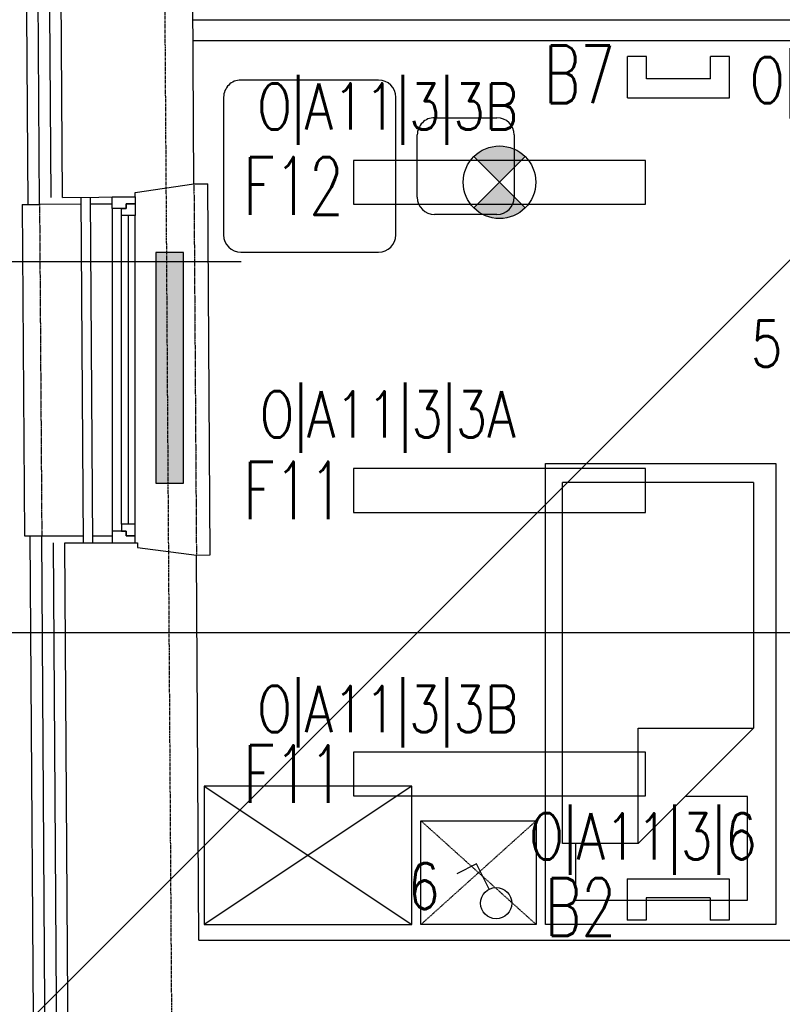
# Model space of a CAD drawing. Header units: inches. Extents: x -281236 to -70395, y 38777 to 102341.
# Tile 151 of 244: x -142802 to -142471, y 59060 to 59487. Entities that reach past the tile are written whole.
import ezdxf
from ezdxf.enums import TextEntityAlignment as Align

# ---------------------------------------------------------------- set-up
doc = ezdxf.new("R2010")
doc.units = ezdxf.units.IN
doc.header["$MEASUREMENT"] = 0
for name, pattern in [('CENTER', [2, 1.25, -0.25, 0.25, -0.25]), ('DASHDOT', [1, 0.5, -0.25, 0, -0.25]), ('DASHED2', [0.375, 0.25, -0.125])]:
    doc.linetypes.add(name, pattern=pattern)
doc.layers.get('0').update_dxf_attribs({"color": 101})
for name, color, linetype in [('E-90', 6, 'Continuous'), ('E35', 6, 'Continuous'), ('Fas-balustrada-widok', 64, 'Continuous'), ('Okn---okna', 5, 'Continuous'), ('Os-osie glowne', 8, 'CENTER'), ('Sc-cegla pelna', 32, 'Continuous'), ('Sc-gk', 120, 'Continuous'), ('Sc-gk-hatch', 8, 'Continuous'), ('Sc-izolacja term-obrys', 132, 'Continuous'), ('Sc-izolacja term-styropian', 151, 'STYROPIAN-KA'), ('Sc-nadproza kon', 5, 'DASHED2'), ('W-idok', 9, 'Continuous'), ('Wyp-grzejniki', 56, 'Continuous'), ('Wyp-meble', 155, 'Continuous')]:
    doc.layers.add(name, color=color, linetype=linetype)
doc.styles.add('ROMANS', font='romans', dxfattribs={"width": 0.85})
doc.linetypes.add('BATTING', pattern='A,0.0001,-0.1,[134,ltypeshp.shx,S=0.1,R=0,X=-0.1,Y=0],-0.2,[134,ltypeshp.shx,S=0.1,R=180,X=0.1,Y=0],-0.1', length=0.4001)
doc.linetypes.add('STYROPIAN-KA', pattern='A,0.0001,-0.1,[135,ltypeshp.shx,S=0.1,R=0,X=-0.1,Y=0],0,[135,ltypeshp.shx,S=0.1,R=180,X=0.1,Y=0],-0.1', length=0.2001)

# ---------------------------------------------------------------- blocks, each defined once
blk = doc.blocks.new('loz033')
blk.add_lwpolyline([(0, 200), (100, 200), (100, 0), (0, 0)], close=True)
for points in [[(86.95023490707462, 164.8447571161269), (86.95023490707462, 189.432731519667), (12.36357108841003, 189.432731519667), (12.36357108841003, 144.4367480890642), (39.3564732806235, 144.4367480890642)], [(9.764482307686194, 114.8447571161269), (59.76448230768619, 164.8447571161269)], [(59.76448230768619, 164.8447571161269), (59.76448230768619, 114.8447571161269), (9.764482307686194, 114.8447571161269)], [(59.76448230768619, 164.8447571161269), (92.63855321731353, 164.8447571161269), (92.63855321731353, 8.301362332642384)], [(9.764482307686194, 8.301362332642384), (9.764482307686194, 114.8447571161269)], [(9.764482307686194, 8.301362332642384), (92.63855321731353, 8.301362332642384)]]:
    blk.add_lwpolyline(points)
blk = doc.blocks.new('_szafka_nocna')
blk.add_lwpolyline([(-25, 0), (25, 0), (25, -45), (-25, -45)], close=True)
at = {"linetype": 'DASHED2'}
for points in [[(25, 0), (-25, -45)], [(-25, 0), (25, -45)]]:
    blk.add_lwpolyline(points, dxfattribs=at)
blk = doc.blocks.new('_0630_szafa_1os')
blk.add_lwpolyline([(-90.00000000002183, 0), (-90.00000000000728, -60), (-7.275957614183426e-12, -60), (0, 0)], close=True)
for points in [[(-90.00000000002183, 0), (-7.275957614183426e-12, -60)], [(0, 0), (-90.00000000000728, -60)]]:
    blk.add_lwpolyline(points)
blk = doc.blocks.new('_0630_stolik_wyposazenie')
for p, q in [((-7.466666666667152, 37.33333333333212), (-67.19999999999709, 37.33333333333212)), ((-74.66666666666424, 29.86666666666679), (-74.66666666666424, -29.86666666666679)), ((0, -29.86666666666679), (0, 29.86666666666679)), ((-118.5333333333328, 21), (-91.46666666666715, 21)), ((-126, -13.53333333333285), (-126, 13.53333333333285)), ((-84, 13.53333333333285), (-84, -13.53333333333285)), ((-91.46666666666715, -21), (-118.5333333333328, -21)), ((-67.19999999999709, -37.33333333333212), (-7.466666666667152, -37.33333333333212))]:
    blk.add_line(p, q)
for centre, start, end in [((-67.19999999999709, 29.86666666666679), 90, 180), ((-7.466666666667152, 29.86666666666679), 0, 90), ((-118.5333333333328, 13.53333333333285), 90, 180), ((-91.46666666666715, 13.53333333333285), 0, 90), ((-118.5333333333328, -13.53333333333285), 180, 270), ((-91.46666666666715, -13.53333333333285), 270, 0), ((-67.19999999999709, -29.86666666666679), 180, 270), ((-7.466666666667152, -29.86666666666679), 270, 0)]:
    blk.add_arc(centre, 7.466666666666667, start, end)
blk = doc.blocks.new('ramiak_okna')
at = {"layer": 'Okn---okna'}
for p, q in [((145.0000000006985, 10.00000000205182), (4.999999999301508, 10.00000000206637)), ((7.999999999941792, 6.000000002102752), (142.0000000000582, 6.0000000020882)), ((7.999999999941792, 3.000000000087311), (142.0000000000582, 3.000000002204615)), ((7.999999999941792, 2.015440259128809e-09), (142.0000000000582, 2.037268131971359e-09))]:
    blk.add_line(p, q, dxfattribs=at)
for points in [[(4.999999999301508, 10.00000000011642), (0, 10), (0, 0), (2.999999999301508, 5.820766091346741e-11), (2.999999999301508, 4.000000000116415), (4.999999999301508, 4.000000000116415)], [(145.0000000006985, 10.00000000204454), (150, 10.00000000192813), (150, 1.928128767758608e-09), (147.0000000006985, 2.044544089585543e-09), (147.0000000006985, 4.000000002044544), (145.0000000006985, 4.000000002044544)], [(7.999999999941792, 6.000000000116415), (4.999999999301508, 6.000000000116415), (4.999999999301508, 4.000000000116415), (2.999999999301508, 4.000000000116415), (2.999999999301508, 5.820766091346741e-11), (4.999999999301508, 1.164153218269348e-10), (7.999999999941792, 5.820766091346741e-11)], [(142.0000000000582, 6.000000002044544), (145.0000000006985, 6.000000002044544), (145.0000000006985, 4.000000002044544), (147.0000000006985, 4.000000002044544), (147.0000000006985, 2.044544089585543e-09), (145.0000000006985, 2.044544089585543e-09), (142.0000000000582, 2.044544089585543e-09)]]:
    blk.add_lwpolyline(points, close=True, dxfattribs=at)
blk = doc.blocks.new('grzejnik_100')
at = {"layer": 'Wyp-grzejniki'}
h = blk.add_hatch(dxfattribs=at)
h.set_pattern_fill('DOTS', color=256, scale=0.5, style=0)
h.set_pattern_definition([(0, (-77492.9091523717, 37823.93992433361), (0.396875, 0.79375), [0, -0.79375])])
h.paths.add_polyline_path([(0, -100), (12, -100), (12, 0), (0, 0)])
blk.add_lwpolyline([(12, 0), (0, 0), (0, -100), (12, -100)], close=True, dxfattribs=at)

msp = doc.modelspace()

# ---------------------------------------------------------------- hatches: boundary and pattern name
at = {"layer": 'E35'}
h = msp.add_hatch(color=256, dxfattribs=at)
edge = h.paths.add_edge_path()
edge.add_line((-142593.8778876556, 59416.25355514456), (-142605.0148194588, 59427.39048694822))
edge.add_ellipse((-142593.8778876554, 59416.25355514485), major_axis=(11.1369318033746, -11.13693180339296), ratio=1, start_angle=90.00000000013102, end_angle=180.0000000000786, ccw=False)
edge.add_line((-142582.740955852, 59427.39048694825), (-142593.8778876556, 59416.25355514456))
edge = h.paths.add_edge_path()
edge.add_line((-142605.0148194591, 59405.11662334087), (-142593.8778876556, 59416.25355514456))
edge.add_line((-142593.8778876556, 59416.25355514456), (-142582.7409558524, 59405.1166233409))
edge.add_ellipse((-142593.8778876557, 59416.25355514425), major_axis=(11.13693180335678, -11.13693180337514), ratio=1, start_angle=-89.99999999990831, end_angle=1.1789325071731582e-10, ccw=False)

# ---------------------------------------------------------------- linework, layer by layer
for p, q in [((-141951.9482501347, 59898.50142714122), (-142864.7916175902, 58985.65805968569)), ((-142538.3113194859, 59452.90196459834), (-142538.3113194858, 59470.801878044)), ((-142530.0366775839, 59470.80187804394), (-142538.3113194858, 59470.80187804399)), ((-142530.036677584, 59461.17660650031), (-142530.0366775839, 59470.80187804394)), ((-142502.3383617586, 59461.17660650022), (-142502.3383617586, 59470.80187804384)), ((-142494.0637198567, 59470.80187804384), (-142502.3383617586, 59470.80187804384)), ((-142494.0637198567, 59452.90196459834), (-142494.0637198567, 59470.80187804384)), ((-142502.3383617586, 59461.17660650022), (-142530.036677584, 59461.17660650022)), ((-142538.3113194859, 59452.90196459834), (-142494.0637198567, 59452.90196459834)), ((-142582.7409558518, 59427.39048694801), (-142605.0148194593, 59405.11662334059)), ((-142582.7409558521, 59405.11662334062), (-142605.0148194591, 59427.39048694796)), ((-142825.203094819, 59381.86931082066), (-142705.9257317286, 59381.86931082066)), ((-142825.203094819, 59220.98004489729), (-142429.775993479, 59220.98004489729)), ((-142603.8866118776, 59120.59704679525), (-142612.4222789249, 59116.32301028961)), ((-142598.3607390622, 59109.56134075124), (-142603.8866118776, 59120.59704679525)), ((-142538.5269857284, 59114.10083126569), (-142494.2793860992, 59114.10083126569)), ((-142538.5269857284, 59114.10083126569), (-142538.5269857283, 59096.20091782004)), ((-142494.2793860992, 59114.10083126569), (-142494.2793860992, 59096.20091782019)), ((-142502.5540280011, 59105.82618936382), (-142530.2523438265, 59105.82618936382)), ((-142530.2523438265, 59105.82618936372), (-142530.2523438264, 59096.2009178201)), ((-142502.5540280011, 59105.82618936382), (-142502.5540280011, 59096.20091782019)), ((-142530.2523438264, 59096.2009178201), (-142538.5269857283, 59096.20091782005)), ((-142494.2793860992, 59096.20091782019), (-142502.5540280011, 59096.20091782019))]:
    msp.add_line(p, q, dxfattribs=at)
for points in [[(-142657.1778876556, 59406.75355514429), (-142530.5778876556, 59406.75355514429), (-142530.5778876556, 59425.75355514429), (-142657.1778876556, 59425.75355514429)], [(-142657.1778876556, 59273.04652996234), (-142530.5778876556, 59273.04652996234), (-142530.5778876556, 59292.04652996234), (-142657.1778876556, 59292.04652996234)], [(-142657.1778876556, 59150.04652996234), (-142530.5778876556, 59150.04652996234), (-142530.5778876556, 59169.04652996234), (-142657.1778876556, 59169.04652996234)]]:
    msp.add_lwpolyline(points, close=True, dxfattribs=at)
for centre, radius in [((-142593.8778876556, 59416.25355514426), 15.74999999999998), ((-142595.3385388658, 59103.52571269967), 6.750000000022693)]:
    msp.add_circle(centre, radius, dxfattribs=at)
at = {"layer": 'Fas-balustrada-widok'}
for p, q in [((-142775.3947801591, 59409.71910576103), (-142774.3923158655, 59259.87724903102)), ((-142771.3948696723, 59409.74586575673), (-142770.3922291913, 59259.87767368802))]:
    msp.add_line(p, q, dxfattribs=at)
at = {"layer": 'Os-osie glowne'}
msp.add_line((-142728.5700211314, 57943.1224457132), (-142756.3710824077, 62104.60568310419), dxfattribs=at)
at = {"layer": 'Sc-cegla pelna'}
for p, q in [((-142726.4063788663, 59415.5465294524), (-142727.0143103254, 59506.5465294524)), ((-142724.2151533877, 59087.5465294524), (-142725.3308078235, 59254.5465294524)), ((-142724.2151533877, 59087.5465294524), (-142227.0688982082, 59087.5465294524))]:
    msp.add_line(p, q, dxfattribs=at)
for points in [[(-142783.3946011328, 59409.66558576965), (-142785.1508250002, 59674.37639227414)], [(-142783.3946011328, 59409.66558576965), (-142751.8490691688, 59409.876390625), (-142751.8624339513, 59411.87634597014), (-142726.4063788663, 59415.5465294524)], [(-142782.3939246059, 59259.876390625), (-142750.8467104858, 59259.87973973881), (-142750.8333457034, 59257.87978439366), (-142725.3308078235, 59254.5465294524)], [(-142780.6037982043, 58994.71633652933), (-142782.3777583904, 59259.87639234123)]]:
    msp.add_lwpolyline(points, dxfattribs=at)
at = {"layer": 'Sc-gk'}
msp.add_line((-142229.8094836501, 59477.5465294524), (-142726.8205739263, 59477.5465294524), dxfattribs=at)
at = {"layer": 'Sc-gk-hatch', "linetype": 'BATTING', "ltscale": 0.3}
msp.add_line((-142229.9163831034, 59486.54652945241), (-142726.9274733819, 59486.54652945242), dxfattribs=at)
at = {"layer": 'Sc-izolacja term-obrys'}
for points in [[(-142775.3747097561, 59406.71911217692), (-142793.3744748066, 59406.59882769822), (-142795.1709415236, 59677.37532853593), (-142777.1707220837, 59677.37723947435)], [(-142761.8490691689, 59406.80949805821), (-142771.3747990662, 59406.74584181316)], [(-142772.5839068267, 58991.76986279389), (-142790.5835049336, 58991.64957975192), (-142792.3980455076, 59262.87532858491), (-142774.4123862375, 59262.87723797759)], [(-142770.4122995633, 59262.8776626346), (-142761.849069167, 59262.87857172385)]]:
    msp.add_lwpolyline(points, dxfattribs=at)
at = {"layer": 'Sc-izolacja term-styropian', "linetype": 'BATTING', "ltscale": 0.25}
for points in [[(-142788.3944910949, 59409.63241399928), (-142790.1507149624, 59674.34322050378)], [(-142785.6036863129, 58994.68288653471), (-142787.377646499, 59259.84294234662)]]:
    msp.add_lwpolyline(points, dxfattribs=at)
at = {"layer": 'Sc-nadproza kon', "linetype": 'DASHDOT', "ltscale": 0.5}
for p, q in [((-142726.4063788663, 59415.5465294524), (-142725.3308078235, 59254.5465294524)), ((-142793.3744748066, 59406.59882769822), (-142792.3980455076, 59262.87532858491))]:
    msp.add_line(p, q, dxfattribs=at)
at = {"layer": 'W-idok'}
for points in [[(-142798.3743632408, 59406.56542561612), (-142800.1708299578, 59677.34192645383)], [(-142726.406378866, 59415.54652945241), (-142720.4062991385, 59415.58661337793)], [(-142725.3308078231, 59254.54652945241), (-142719.3307280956, 59254.58661337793), (-142720.406305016, 59415.58705323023)], [(-142800.8743074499, 59406.54872457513), (-142793.3744748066, 59406.59882769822)], [(-142800.8743074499, 59406.54872457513), (-142799.9141531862, 59262.8252230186), (-142792.4142117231, 59262.87532686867)], [(-142795.5833933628, 58991.61617768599), (-142797.3979346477, 59262.84203278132)]]:
    msp.add_lwpolyline(points, dxfattribs=at)

# ---------------------------------------------------------------- block references
at = {"layer": 'Okn---okna', "rotation": 90}
msp.add_blockref('ramiak_okna', (-142751.8490691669, 59259.876390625), dxfattribs=at)
at = {"layer": 'Wyp-grzejniki', "rotation": 180}
msp.add_blockref('grzejnik_100', (-142730.8733189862, 59285.75390090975), dxfattribs=at)
at = {"layer": 'Wyp-meble', "rotation": 180}
for name, p in [('_0630_stolik_wyposazenie', (-142713.517056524, 59423.26997046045)), ('loz033', (-142473.9572220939, 59294.28542471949))]:
    msp.add_blockref(name, p, dxfattribs=at)
at = {"layer": 'Wyp-meble'}
for name, p in [('_0630_szafa_1os', (-142631.9572220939, 59154.28542471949)), ('_szafka_nocna', (-142602.9485376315, 59139.28542471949))]:
    msp.add_blockref(name, p, dxfattribs=at)

# ---------------------------------------------------------------- texts
at = {"layer": 'E-90', "style": 'ROMANS', "width": 0.8}
for s, p in [('O|A11|3|1', (-142435.9343940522, 59459.13763774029)), ('O|A11|3|3B', (-142642.3816585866, 59447.67135051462)), ('5', (-142477.9878810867, 59346.22203154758)), ('O|A11|3|3A', (-142642.3816585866, 59314.14282044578)), ('O|A11|3|3B', (-142642.3816585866, 59186.34675618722)), ('O|A11|3|6', (-142531.6480983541, 59131.11456025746)), ('6', (-142626.6698888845, 59110.95108442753))]:
    msp.add_text(s, height=20, rotation=359.9999999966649, dxfattribs=at).set_placement(p, align=Align.MIDDLE)
at = {"layer": 'E35', "style": 'ROMANS', "width": 0.7}
for s, p in [('B7', (-142559.204778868, 59463.02310871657)), ('F12', (-142683.243804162, 59414.65941440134)), ('F11', (-142683.243804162, 59282.54652996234)), ('F11', (-142683.243804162, 59159.54652996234)), ('B2', (-142558.7285970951, 59101.87236254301))]:
    msp.add_text(s, height=25, dxfattribs=at).set_placement(p, align=Align.MIDDLE)

doc.saveas('drawing.dxf')
